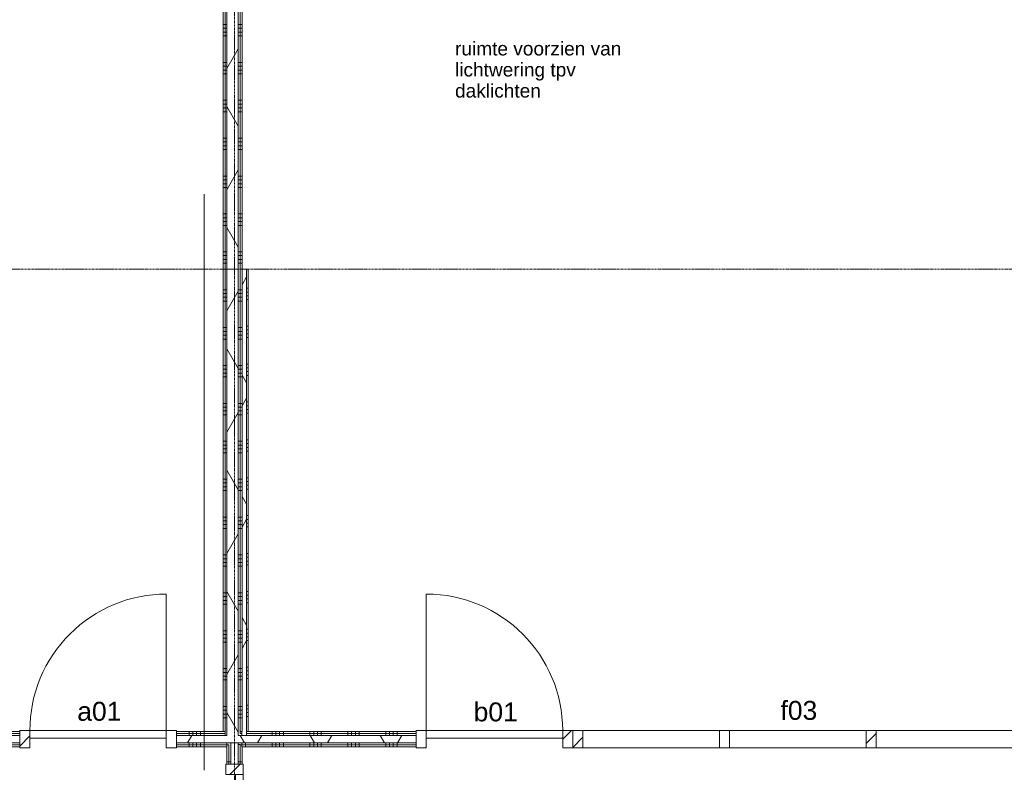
# Model space of a CAD drawing. Header units: millimetres. Extents: x 23061 to 67652, y 24168 to 59318.
# Tile 29 of 35: x 49059 to 55554, y 39881 to 44847. Entities that reach past the tile are written whole.
import ezdxf

# ---------------------------------------------------------------- set-up
doc = ezdxf.new("R2010")
doc.units = ezdxf.units.MM
doc.linetypes.add('stramien', pattern=[22.225, 12.7, -3.175, 3.175, -3.175])
doc.layers.add('00_Algemeen', color=7, linetype='Continuous', lineweight=9, true_color=0x00a600)
doc.layers.add('22_Metselwerk', color=7, linetype='Continuous', lineweight=18)
doc.layers.add('30_Kozijnen-ramen-deuren', color=7, linetype='Continuous', lineweight=9)
doc.styles.add('Arial_1', font='arial.ttf', dxfattribs={"height": 125})
doc.styles.add('Arial_6', font='arial.ttf', dxfattribs={"height": 90})
pattern_1 = [(90, (55973.72, 40050), (-250, -8e-13), []), (90, (55998.72, 40050), (-250, -8e-13), []), (90, (56023.72, 40050), (-250, -8e-13), []), (90, (56048.72, 40050), (-250, -8e-13), [])]
pattern_2 = [(60, (28876.22, 0), (-346.4102, 200), []), (120, (28876.22, 0), (-346.4102, -200), [])]
pattern_3 = [(180, (50526.22, 39125), (4e-13, -250), []), (180, (50526.22, 39150), (4e-13, -250), []), (180, (50526.22, 39175), (4e-13, -250), []), (180, (50526.22, 39200), (4e-13, -250), [])]
pattern_4 = [(180, (50526.22, 44490), (4e-13, -250), []), (180, (50526.22, 44515), (4e-13, -250), []), (180, (50526.22, 44540), (4e-13, -250), []), (180, (50526.22, 44565), (4e-13, -250), [])]
pattern_5 = [(90, (43926.22, 40050), (-250, 1e-12), []), (90, (43951.22, 40050), (-250, 1e-12), []), (90, (43976.22, 40050), (-250, 1e-12), []), (90, (44001.22, 40050), (-250, 1e-12), [])]
pattern_6 = [(45, (-25316, -40100), (-106.066, 106.066), [])]

# ---------------------------------------------------------------- blocks, each defined once
blk = doc.blocks.new('32_AEE_VO_FIX_Binnendeuren - D_900x2300_Dicht Paneel lariks-V1-02 tweede verdieping - A')
at = {"layer": '30_Kozijnen-ramen-deuren', "true_color": 0xc0c0c0}
h = blk.add_hatch(dxfattribs=at)
h.set_pattern_fill('FP_31', color=9, style=0, pattern_type=2)
h.set_pattern_definition([(225, (20700, 40100), (106.066, -106.066), [])])
h.paths.add_polyline_path([(-517, 57), (-517, -57), (-450, -57), (-450, 57)])
h.paths.add_polyline_path([(517, 57), (450, 57), (450, -57), (517, -57), (517, 50)])
at = {"layer": '30_Kozijnen-ramen-deuren'}
for p, q in [((-517, 57), (-450, 57)), ((-517, 50), (-517, 57)), ((-450, 57), (-450, -57)), ((450, 57), (517, 57)), ((450, -57), (450, 57)), ((517, 57), (517, 50)), ((-517, -57), (-517, -50)), ((-450, -57), (-517, -57)), ((-450, -7), (450, -7)), ((-450, -57), (-450, -7)), ((450, -57), (-450, -57)), ((450, -7), (450, -57)), ((517, -57), (450, -57)), ((517, -50), (517, -57))]:
    blk.add_line(p, q, dxfattribs=at)
blk = doc.blocks.new('32_AEE_VO_FIX_Binnendeuren - DD_1800x2600_glasdeuren meranti-8429456-02 tweede verdieping - A')
at = {"layer": '30_Kozijnen-ramen-deuren', "true_color": 0xc0c0c0}
h = blk.add_hatch(dxfattribs=at)
h.set_pattern_fill('FP_56', color=9, style=0, pattern_type=2)
h.set_pattern_definition([(135, (38967, -21600), (-106.066, -106.066), [])])
h.paths.add_polyline_path([(967, 57), (900, 57), (900, -57), (967, -57), (967, -46.9)])
h.paths.add_polyline_path([(-900, 57), (-967, 57), (-967, -57), (-900, -57), (-900, -46.9)])
at = {"layer": '30_Kozijnen-ramen-deuren', "true_color": 0xbfbfbf}
for points in [[(-200, 57), (-700, 57), (-700, 7), (-200, 7)], [(700, 7), (700, 57), (200, 57), (200, 7), (380.4, 7)]]:
    blk.add_hatch(color=9, dxfattribs=at).paths.add_polyline_path(points)
at = {"layer": '30_Kozijnen-ramen-deuren'}
for p, q in [((-900, 57), (-967, 57)), ((-967, 57), (-967, 50)), ((-700, 57), (-900, 57)), ((-900, 57), (-900, 7)), ((-900, -57), (-900, 57)), ((-900, 7), (-700, 7)), ((-200, 57), (-700, 57)), ((-700, 7), (-700, 57)), ((-700, 7), (-200, 7)), ((0, 57), (-200, 57)), ((-200, 57), (-200, 7)), ((-200, 7), (0, 7)), ((0, 57), (200, 57)), ((0, 7), (0, 57)), ((0, 7), (0, 57)), ((200, 7), (0, 7)), ((200, 57), (700, 57)), ((200, 57), (200, 7)), ((700, 7), (200, 7)), ((700, 57), (900, 57)), ((700, 7), (700, 57)), ((900, 7), (700, 7)), ((900, 57), (900, 7)), ((900, 57), (900, -57)), ((967, 57), (900, 57)), ((-967, -50), (-967, -57)), ((-967, -57), (-900, -57)), ((900, -57), (967, -57))]:
    blk.add_line(p, q, dxfattribs=at)
blk = doc.blocks.new('32_AEE_VO_FIX_Binnendeuren - D_900x2600_Dicht Paneel lariks-8016393-02 tweede verdieping - A')
at = {"layer": '30_Kozijnen-ramen-deuren', "true_color": 0xc0c0c0}
h = blk.add_hatch(dxfattribs=at)
h.set_pattern_fill('FP_115', color=9, style=0, pattern_type=2)
h.set_pattern_definition([(45, (-23315, -40100), (-106.066, 106.066), [])])
h.paths.add_polyline_path([(517, -57), (517, 57), (450, 57), (450, -57)])
h.paths.add_polyline_path([(-450, -57), (-450, 57), (-517, 57), (-517, -57)])
at = {"layer": '30_Kozijnen-ramen-deuren'}
for p, q in [((-450, 57), (-517, 57)), ((-517, 57), (-517, 50)), ((450, 57), (-450, 57)), ((-450, 57), (-450, 7)), ((-450, -57), (-450, 57)), ((-450, 7), (450, 7)), ((450, 7), (450, 57)), ((450, 57), (450, -57)), ((517, 57), (450, 57)), ((517, -57), (517, 57)), ((-517, -50), (-517, -57)), ((-517, -57), (-450, -57)), ((450, -57), (517, -57))]:
    blk.add_line(p, q, dxfattribs=at)
blk = doc.blocks.new('32_AEE_VO_FIX_Binnenramen - 32_AEE_kozijn hout 3-delig 900x1800 lariks-7993482-02 tweede verdieping - A')
at = {"layer": '30_Kozijnen-ramen-deuren', "true_color": 0xc0c0c0}
h = blk.add_hatch(dxfattribs=at)
h.set_pattern_fill('FP_132', color=9, style=0, pattern_type=2)
h.set_pattern_definition(pattern_6)
h.paths.add_polyline_path([(1484, -57), (1484, 57), (1417, 57), (1417, -57)])
h.paths.add_polyline_path([(-1484, -57), (-1417, -57), (-1417, 57), (-1484, 57)])
h = blk.add_hatch(dxfattribs=at)
h.set_pattern_fill('FP_132', color=9, style=0, pattern_type=2)
h.set_pattern_definition(pattern_6)
h.paths.add_polyline_path([(-450, -57), (-450, 57), (-517, 57), (-517, -57)])
h = blk.add_hatch(dxfattribs=at)
h.set_pattern_fill('FP_132', color=9, style=0, pattern_type=2)
h.set_pattern_definition(pattern_6)
h.paths.add_polyline_path([(517, -57), (517, 57), (450, 57), (450, -57)])
at = {"layer": '30_Kozijnen-ramen-deuren'}
for p, q in [((-1417, 57), (-1484, 57)), ((-1484, 57), (-1484, -57)), ((-1417, -57), (-1417, 57)), ((-1417, 57), (-517, 57)), ((-450, 57), (-517, 57)), ((-517, 57), (-517, -57)), ((-450, -57), (-450, 57)), ((-450, 57), (450, 57)), ((517, 57), (450, 57)), ((450, 57), (450, -57)), ((517, -57), (517, 57)), ((517, 57), (1417, 57)), ((1484, 57), (1417, 57)), ((1417, 57), (1417, -57)), ((1484, 50), (1484, 57)), ((-1484, -57), (-1417, -57)), ((-1417, -57), (-517, -57)), ((-517, -57), (-450, -57)), ((-450, -57), (450, -57)), ((450, -57), (517, -57)), ((517, -57), (1417, -57)), ((1417, -57), (1484, -57)), ((1484, -57), (1484, -50))]:
    blk.add_line(p, q, dxfattribs=at)
blk = doc.blocks.new('30_AEE_VO_draairichting - 30_AEE_VO_draairichting-8193441-02 tweede verdieping - A')
at = {"layer": '30_Kozijnen-ramen-deuren'}
blk.add_line((-450, 900), (-450, 0), dxfattribs=at)
blk.add_arc((-450, 0), 900, 360, 90, dxfattribs=at)
blk = doc.blocks.new('30_AEE_VO_draairichting - 30_AEE_VO_draairichting-8193168-02 tweede verdieping - A')
at = {"layer": '30_Kozijnen-ramen-deuren'}
blk.add_line((-450, -900), (-450, 0), dxfattribs=at)
blk.add_arc((-450, 0), 900, 270, 0, dxfattribs=at)

msp = doc.modelspace()

# ---------------------------------------------------------------- hatches: boundary and pattern name
at = {"layer": '22_Metselwerk', "lineweight": 9}
h = msp.add_hatch(dxfattribs=at)
h.set_pattern_fill('FP_24', color=256, angle=90, style=0, pattern_type=2)
h.set_pattern_definition(pattern_4)
h.paths.add_polyline_path([(50401.2, 40150), (50413.7, 40150), (50413.7, 48730), (50401.2, 48730), (50401.2, 40303)])
h = msp.add_hatch(dxfattribs=at)
h.set_pattern_fill('FP_24', color=256, angle=90, style=0, pattern_type=2)
h.set_pattern_definition(pattern_4)
h.paths.add_polyline_path([(50426.2, 40125), (50426.2, 48730), (50413.7, 48730), (50413.7, 40125)])
h = msp.add_hatch(dxfattribs=at)
h.set_pattern_fill('FP_11', color=256, angle=60, style=0, pattern_type=2)
h.set_pattern_definition(pattern_2)
h.paths.add_polyline_path([(50501.2, 40075), (50501.2, 48754.5), (50426.2, 48754.5), (50426.2, 40075), (50451.2, 40075)])
h = msp.add_hatch(dxfattribs=at)
h.set_pattern_fill('FP_24', color=256, angle=90, style=0, pattern_type=2)
h.set_pattern_definition(pattern_4)
h.paths.add_polyline_path([(50513.7, 40062.5), (50513.7, 40075), (50501.2, 40075), (50501.2, 40062.5)])
h.paths.add_polyline_path([(50513.7, 40125), (50513.7, 48730), (50501.2, 48730), (50501.2, 40125)])
h = msp.add_hatch(dxfattribs=at)
h.set_pattern_fill('FP_24', color=256, angle=90, style=0, pattern_type=2)
h.set_pattern_definition(pattern_4)
h.paths.add_polyline_path([(50513.7, 40150), (50526.2, 40150), (50526.2, 48730), (50513.7, 48730), (50513.7, 40160)])
h = msp.add_hatch(dxfattribs=at)
h.set_pattern_fill('FP_11', color=256, angle=60, style=0, pattern_type=2)
h.set_pattern_definition(pattern_2)
h.paths.add_polyline_path([(50556.2, 40125), (50556.2, 43200), (50526.2, 43200), (50526.2, 40125)])
h = msp.add_hatch(dxfattribs=at)
h.set_pattern_fill('FP_145', color=256, angle=90, style=0, pattern_type=2)
h.set_pattern_definition([(9e-14, (50526.22, 41575), (-4e-13, 250), []), (9e-14, (50526.22, 41550), (-4e-13, 250), []), (9e-14, (50526.22, 41525), (-4e-13, 250), []), (9e-14, (50526.22, 41500), (-4e-13, 250), [])])
h.paths.add_polyline_path([(50556.2, 40150), (50566.2, 40150), (50566.2, 43200), (50556.2, 43200), (50556.2, 40160)])
h = msp.add_hatch(dxfattribs=at)
h.set_pattern_fill('FP_37', color=256, angle=90, style=0, pattern_type=2)
h.set_pattern_definition(pattern_5)
h.paths.add_polyline_path([(50401.2, 40137.5), (50413.7, 40137.5), (50413.7, 40150), (50093.2, 40150), (50093.2, 40137.5), (50140.4, 40137.5)])
h.paths.add_polyline_path([(49059.2, 40137.5), (49059.2, 40150), (48293.2, 40150), (48293.2, 40137.5), (48406.6, 40137.5)])
h.paths.add_polyline_path([(47259.2, 40137.5), (47259.2, 40150), (46493.2, 40150), (46493.2, 40137.5)])
h.paths.add_polyline_path([(44693.2, 40137.5), (45459.2, 40137.5), (45459.2, 40150), (44693.2, 40150)])
h.paths.add_polyline_path([(43238.7, 40137.5), (43238.7, 40150), (42893.2, 40150), (42893.2, 40137.5), (43205.2, 40137.5)])
h.paths.add_polyline_path([(43494.1, 40137.5), (43659.2, 40137.5), (43659.2, 40150), (43356.2, 40150), (43356.2, 40137.5)])
h.paths.add_polyline_path([(43301.2, 40137.5), (43326.2, 40137.5), (43326.2, 40150), (43301.2, 40150)])
h.paths.add_polyline_path([(41471.4, 40137.5), (41859.2, 40137.5), (41859.2, 40150), (41093.2, 40150), (41093.2, 40137.5)])
h.paths.add_polyline_path([(39293.2, 40137.5), (40059.2, 40137.5), (40059.2, 40150), (39293.2, 40150)])
h.paths.add_polyline_path([(37425.8, 40137.5), (38259.2, 40137.5), (38259.2, 40150), (37251.2, 40150), (37251.2, 40137.5), (37281.3, 40137.5)])
h = msp.add_hatch(dxfattribs=at)
h.set_pattern_fill('FP_12', color=256, angle=90, style=0, pattern_type=2)
h.set_pattern_definition(pattern_1)
h.paths.add_polyline_path([(61133.7, 40137.5), (61133.7, 40150), (61121.2, 40150), (61121.2, 40137.5)])
h.paths.add_polyline_path([(58146.2, 40137.5), (58146.2, 40150), (55676.2, 40150), (55676.2, 40137.5), (57653.5, 40137.5)])
h.paths.add_polyline_path([(50573.8, 40137.5), (51674.2, 40137.5), (51674.2, 40150), (50556.2, 40150), (50556.2, 40137.5)])
h.paths.add_polyline_path([(50526.2, 40137.5), (50526.2, 40150), (50513.7, 40150), (50513.7, 40137.5)])
h = msp.add_hatch(dxfattribs=at)
h.set_pattern_fill('FP_37', color=256, angle=90, style=0, pattern_type=2)
h.set_pattern_definition(pattern_5)
h.paths.add_polyline_path([(50413.7, 40125), (50413.7, 40137.5), (50093.2, 40137.5), (50093.2, 40125), (50401.2, 40125)])
h.paths.add_polyline_path([(48406.6, 40125), (49059.2, 40125), (49059.2, 40137.5), (48293.2, 40137.5), (48293.2, 40125)])
h.paths.add_polyline_path([(47259.2, 40125), (47259.2, 40137.5), (46493.2, 40137.5), (46493.2, 40125)])
h.paths.add_polyline_path([(43251.2, 40125), (43251.2, 40137.5), (42893.2, 40137.5), (42893.2, 40125), (43205.2, 40125)])
h.paths.add_polyline_path([(43659.2, 40125), (43659.2, 40137.5), (43356.2, 40137.5), (43356.2, 40125), (43494.1, 40125)])
h.paths.add_polyline_path([(43301.2, 40125), (43326.2, 40125), (43326.2, 40137.5), (43301.2, 40137.5)])
h.paths.add_polyline_path([(44693.2, 40125), (45459.2, 40125), (45459.2, 40137.5), (44693.2, 40137.5)])
h.paths.add_polyline_path([(38259.2, 40125), (38259.2, 40137.5), (37263.7, 40137.5), (37263.7, 40125), (38003.8, 40125)])
h.paths.add_polyline_path([(40059.2, 40125), (40059.2, 40137.5), (39293.2, 40137.5), (39293.2, 40125)])
h.paths.add_polyline_path([(41859.2, 40125), (41859.2, 40137.5), (41093.2, 40137.5), (41093.2, 40125), (41471.4, 40125)])
h = msp.add_hatch(dxfattribs=at)
h.set_pattern_fill('FP_11', color=256, angle=60, style=0, pattern_type=2)
h.set_pattern_definition(pattern_2)
h.paths.add_polyline_path([(50140.4, 40075), (50426.2, 40075), (50426.2, 40125), (50093.2, 40125), (50093.2, 40075)])
h.paths.add_polyline_path([(47259.2, 40075), (47259.2, 40125), (46493.2, 40125), (46493.2, 40075)])
h.paths.add_polyline_path([(48406.6, 40075), (49059.2, 40075), (49059.2, 40125), (48293.2, 40125), (48293.2, 40075)])
h.paths.add_polyline_path([(45459.2, 40075), (45459.2, 40125), (44693.2, 40125), (44693.2, 40075)])
h.paths.add_polyline_path([(43205.2, 40075), (43659.2, 40075), (43659.2, 40125), (42893.2, 40125), (42893.2, 40075)])
h.paths.add_polyline_path([(41859.2, 40075), (41859.2, 40125), (41093.2, 40125), (41093.2, 40075), (41471.4, 40075)])
h.paths.add_polyline_path([(39293.2, 40075), (40059.2, 40075), (40059.2, 40125), (39293.2, 40125)])
h.paths.add_polyline_path([(38259.2, 40075), (38259.2, 40125), (37276.2, 40125), (37276.2, 40075), (38003.8, 40075)])
h = msp.add_hatch(dxfattribs=at)
h.set_pattern_fill('FP_11', color=256, angle=60, style=0, pattern_type=2)
h.set_pattern_definition(pattern_2)
h.paths.add_polyline_path([(61114.2, 40075), (61196.2, 40075), (61196.2, 40125), (61114.2, 40125)])
h.paths.add_polyline_path([(57653.5, 40075), (58146.2, 40075), (58146.2, 40125), (55676.2, 40125), (55676.2, 40075)])
h.paths.add_polyline_path([(51674.2, 40075), (51674.2, 40125), (50501.2, 40125), (50501.2, 40075), (50718.3, 40075)])
h = msp.add_hatch(dxfattribs=at)
h.set_pattern_fill('FP_12', color=256, angle=90, style=0, pattern_type=2)
h.set_pattern_definition(pattern_1)
h.paths.add_polyline_path([(61121.2, 40125), (61146.2, 40125), (61146.2, 40137.5), (61121.2, 40137.5)])
h.paths.add_polyline_path([(57653.5, 40125), (58146.2, 40125), (58146.2, 40137.5), (55676.2, 40137.5), (55676.2, 40125)])
h.paths.add_polyline_path([(50526.2, 40125), (50526.2, 40137.5), (50513.7, 40137.5), (50513.7, 40125)])
h.paths.add_polyline_path([(51674.2, 40125), (51674.2, 40137.5), (50556.2, 40137.5), (50556.2, 40125), (50718.3, 40125)])
h = msp.add_hatch(dxfattribs=at)
h.set_pattern_fill('FP_37', color=256, angle=90, style=0, pattern_type=2)
h.set_pattern_definition(pattern_5)
h.paths.add_polyline_path([(50140.4, 40062.5), (50451.2, 40062.5), (50451.2, 40075), (50093.2, 40075), (50093.2, 40062.5)])
h.paths.add_polyline_path([(49059.2, 40062.5), (49059.2, 40075), (48293.2, 40075), (48293.2, 40062.5), (48406.6, 40062.5)])
h.paths.add_polyline_path([(47259.2, 40062.5), (47259.2, 40075), (46493.2, 40075), (46493.2, 40062.5)])
h.paths.add_polyline_path([(45459.2, 40062.5), (45459.2, 40075), (44693.2, 40075), (44693.2, 40062.5)])
h.paths.add_polyline_path([(43205.2, 40062.5), (43659.2, 40062.5), (43659.2, 40075), (42893.2, 40075), (42893.2, 40062.5)])
h.paths.add_polyline_path([(41859.2, 40062.5), (41859.2, 40075), (41093.2, 40075), (41093.2, 40062.5), (41471.4, 40062.5)])
h.paths.add_polyline_path([(39293.2, 40062.5), (40059.2, 40062.5), (40059.2, 40075), (39293.2, 40075)])
h.paths.add_polyline_path([(37425.8, 40062.5), (38259.2, 40062.5), (38259.2, 40075), (37326.2, 40075), (37326.2, 40062.5), (37338.7, 40062.5)])
h = msp.add_hatch(dxfattribs=at)
h.set_pattern_fill('FP_37', color=256, angle=90, style=0, pattern_type=2)
h.set_pattern_definition(pattern_5)
h.paths.add_polyline_path([(50093.2, 40050), (50438.7, 40050), (50438.7, 40062.5), (50093.2, 40062.5)])
h.paths.add_polyline_path([(48406.6, 40050), (49059.2, 40050), (49059.2, 40062.5), (48293.2, 40062.5), (48293.2, 40050)])
h.paths.add_polyline_path([(47259.2, 40050), (47259.2, 40062.5), (46493.2, 40062.5), (46493.2, 40050)])
h.paths.add_polyline_path([(45459.2, 40050), (45459.2, 40062.5), (44693.2, 40062.5), (44693.2, 40050)])
h.paths.add_polyline_path([(42893.2, 40050), (43659.2, 40050), (43659.2, 40062.5), (42893.2, 40062.5)])
h.paths.add_polyline_path([(41859.2, 40050), (41859.2, 40062.5), (41093.2, 40062.5), (41093.2, 40050), (41471.4, 40050)])
h.paths.add_polyline_path([(39293.2, 40050), (40059.2, 40050), (40059.2, 40062.5), (39293.2, 40062.5)])
h.paths.add_polyline_path([(37425.8, 40050), (38259.2, 40050), (38259.2, 40062.5), (37338.7, 40062.5), (37338.7, 40050), (37351.2, 40050)])
h = msp.add_hatch(dxfattribs=at)
h.set_pattern_fill('FP_13', color=256, angle=90, style=0, pattern_type=2)
h.set_pattern_definition(pattern_3)
h.paths.add_polyline_path([(50438.7, 39934), (50438.7, 40050), (50426.2, 40050), (50426.2, 39934), (50429.4, 39934)])
h = msp.add_hatch(dxfattribs=at)
h.set_pattern_fill('FP_13', color=256, angle=90, style=0, pattern_type=2)
h.set_pattern_definition(pattern_3)
h.paths.add_polyline_path([(50451.2, 39934), (50451.2, 40062.5), (50438.7, 40062.5), (50438.7, 39934)])
h = msp.add_hatch(dxfattribs=at)
h.set_pattern_fill('FP_13', color=256, angle=90, style=0, pattern_type=2)
h.set_pattern_definition(pattern_3)
h.paths.add_polyline_path([(50501.2, 39934), (50513.7, 39934), (50513.7, 40062.5), (50501.2, 40062.5), (50501.2, 40017)])
h = msp.add_hatch(dxfattribs=at)
h.set_pattern_fill('FP_12', color=256, angle=90, style=0, pattern_type=2)
h.set_pattern_definition(pattern_1)
h.paths.add_polyline_path([(61114.2, 40062.5), (61208.7, 40062.5), (61208.7, 40075), (61114.2, 40075)])
h.paths.add_polyline_path([(57653.5, 40062.5), (58146.2, 40062.5), (58146.2, 40075), (55676.2, 40075), (55676.2, 40062.5)])
h.paths.add_polyline_path([(51674.2, 40062.5), (51674.2, 40075), (50513.7, 40075), (50513.7, 40062.5), (50718.3, 40062.5)])
h = msp.add_hatch(dxfattribs=at)
h.set_pattern_fill('FP_12', color=256, angle=90, style=0, pattern_type=2)
h.set_pattern_definition(pattern_1)
h.paths.add_polyline_path([(61114.2, 40050), (61221.2, 40050), (61221.2, 40062.5), (61114.2, 40062.5)])
h.paths.add_polyline_path([(58146.2, 40050), (58146.2, 40062.5), (55676.2, 40062.5), (55676.2, 40050), (57653.5, 40050)])
h.paths.add_polyline_path([(50513.7, 40050), (51674.2, 40050), (51674.2, 40062.5), (50513.7, 40062.5)])
h = msp.add_hatch(dxfattribs=at)
h.set_pattern_fill('FP_13', color=256, angle=90, style=0, pattern_type=2)
h.set_pattern_definition(pattern_3)
h.paths.add_polyline_path([(50526.2, 39934), (50526.2, 40050), (50513.7, 40050), (50513.7, 39934)])

# ---------------------------------------------------------------- linework, layer by layer
at = {"layer": '00_Algemeen', "color": 150, "linetype": 'stramien', "true_color": 0x0080ff}
for p, q in [((50476.2, 24467.7), (50476.2, 59018.3)), ((67351.6, 43200), (23360.9, 43200))]:
    msp.add_line(p, q, dxfattribs=at)
at = {"layer": '00_Algemeen', "color": 9, "true_color": 0xc0c0c0}
msp.add_line((50276.2, 43695), (50276.2, 39895), dxfattribs=at)
at = {"layer": '22_Metselwerk', "lineweight": 9}
for p, q in [((50401.2, 48730), (50401.2, 40150)), ((50413.7, 48730), (50413.7, 40125)), ((50513.7, 40137.5), (50513.7, 48730)), ((50526.2, 48754.5), (50526.2, 40150)), ((50566.2, 43200), (50526.2, 43200)), ((50556.2, 43200), (50556.2, 40125)), ((50566.2, 40150), (50566.2, 43200)), ((49059.2, 40150), (48293.2, 40150)), ((49059.2, 40125), (49059.2, 40150)), ((50413.7, 40150), (50093.2, 40150)), ((50093.2, 40150), (50093.2, 40125)), ((50526.2, 40150), (50513.7, 40150)), ((51674.2, 40150), (50556.2, 40150)), ((51674.2, 40125), (51674.2, 40150)), ((48293.2, 40137.5), (49059.2, 40137.5)), ((50093.2, 40137.5), (50413.7, 40137.5)), ((50526.2, 40137.5), (50513.7, 40137.5)), ((50556.2, 40137.5), (51674.2, 40137.5)), ((48293.2, 40062.5), (49059.2, 40062.5)), ((48293.2, 40050), (49059.2, 40050)), ((49059.2, 40050), (49059.2, 40075)), ((50093.2, 40075), (50093.2, 40050)), ((50093.2, 40062.5), (50438.7, 40062.5)), ((50093.2, 40050), (50426.2, 40050)), ((50426.2, 40050), (50426.2, 39934)), ((50438.7, 39934), (50438.7, 40062.5)), ((50451.2, 40075), (50501.2, 40075)), ((50513.7, 40062.5), (51674.2, 40062.5)), ((50513.7, 39934), (50513.7, 40062.5)), ((50526.2, 40050), (51674.2, 40050)), ((50526.2, 39934), (50526.2, 40050)), ((51674.2, 40050), (51674.2, 40075)), ((50426.2, 39934), (50451.2, 39934)), ((50501.2, 39934), (50526.2, 39934))]:
    msp.add_line(p, q, dxfattribs=at)
at = {"layer": '22_Metselwerk'}
for p, q in [((50426.2, 40125), (50426.2, 48754.5)), ((50501.2, 40125), (50501.2, 48754.5)), ((48293.2, 40125), (49059.2, 40125)), ((49059.2, 40075), (49059.2, 40125)), ((50093.2, 40125), (50093.2, 40075)), ((50093.2, 40125), (50426.2, 40125)), ((51674.2, 40125), (50501.2, 40125)), ((51674.2, 40075), (51674.2, 40125)), ((48293.2, 40075), (49059.2, 40075)), ((50451.2, 40075), (50093.2, 40075)), ((50451.2, 39934), (50451.2, 40075)), ((50501.2, 40075), (51674.2, 40075)), ((50501.2, 39934), (50501.2, 40075)), ((50451.2, 39934), (50501.2, 39934))]:
    msp.add_line(p, q, dxfattribs=at)

# ---------------------------------------------------------------- block references
at = {"layer": '30_Kozijnen-ramen-deuren'}
for name, p, rotation in [('30_AEE_VO_draairichting - 30_AEE_VO_draairichting-8193168-02 tweede verdieping - A', (49576.2, 40157), 180), ('32_AEE_VO_FIX_Binnendeuren - D_900x2300_Dicht Paneel lariks-V1-02 tweede verdieping - A', (49576.2, 40100), 180), ('32_AEE_VO_FIX_Binnendeuren - DD_1800x2600_glasdeuren meranti-8429456-02 tweede verdieping - A', (50476.2, 38967), 269.9999999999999)]:
    msp.add_blockref(name, p, dxfattribs=dict(at, rotation=rotation))
for name, p in [('30_AEE_VO_draairichting - 30_AEE_VO_draairichting-8193441-02 tweede verdieping - A', (52191.2, 40157)), ('32_AEE_VO_FIX_Binnendeuren - D_900x2600_Dicht Paneel lariks-8016393-02 tweede verdieping - A', (52191.2, 40100)), ('32_AEE_VO_FIX_Binnenramen - 32_AEE_kozijn hout 3-delig 900x1800 lariks-7993482-02 tweede verdieping - A', (54192.2, 40100))]:
    msp.add_blockref(name, p, dxfattribs=at)

# ---------------------------------------------------------------- texts
at = {"layer": '00_Algemeen', "color": 7, "lineweight": 18, "char_height": 90, "attachment_point": 1, "style": 'Arial_6'}
for s, insert, width in [('ruimte voorzien van', (51931.2, 44701.3), 1266.666), ('lichtwering tpv ', (51931.2, 44562.4), 962.025), ('daklichten', (51931.2, 44423.5), 661.392)]:
    msp.add_mtext(s, dxfattribs=dict(at, insert=insert, width=width))
at = {"layer": '00_Algemeen', "color": 7, "char_height": 125, "width": 348.734, "attachment_point": 1, "style": 'Arial_1'}
for s, insert in [('a01', (49438.9, 40346.1)), ('b01', (52053.9, 40342.1))]:
    msp.add_mtext(s, dxfattribs=dict(at, insert=insert))
at = {"layer": '30_Kozijnen-ramen-deuren', "insert": (54077.9, 40352.1), "char_height": 125, "width": 292.616, "attachment_point": 1, "style": 'Arial_1'}
msp.add_mtext('f03', dxfattribs=at)

doc.saveas('drawing.dxf')
